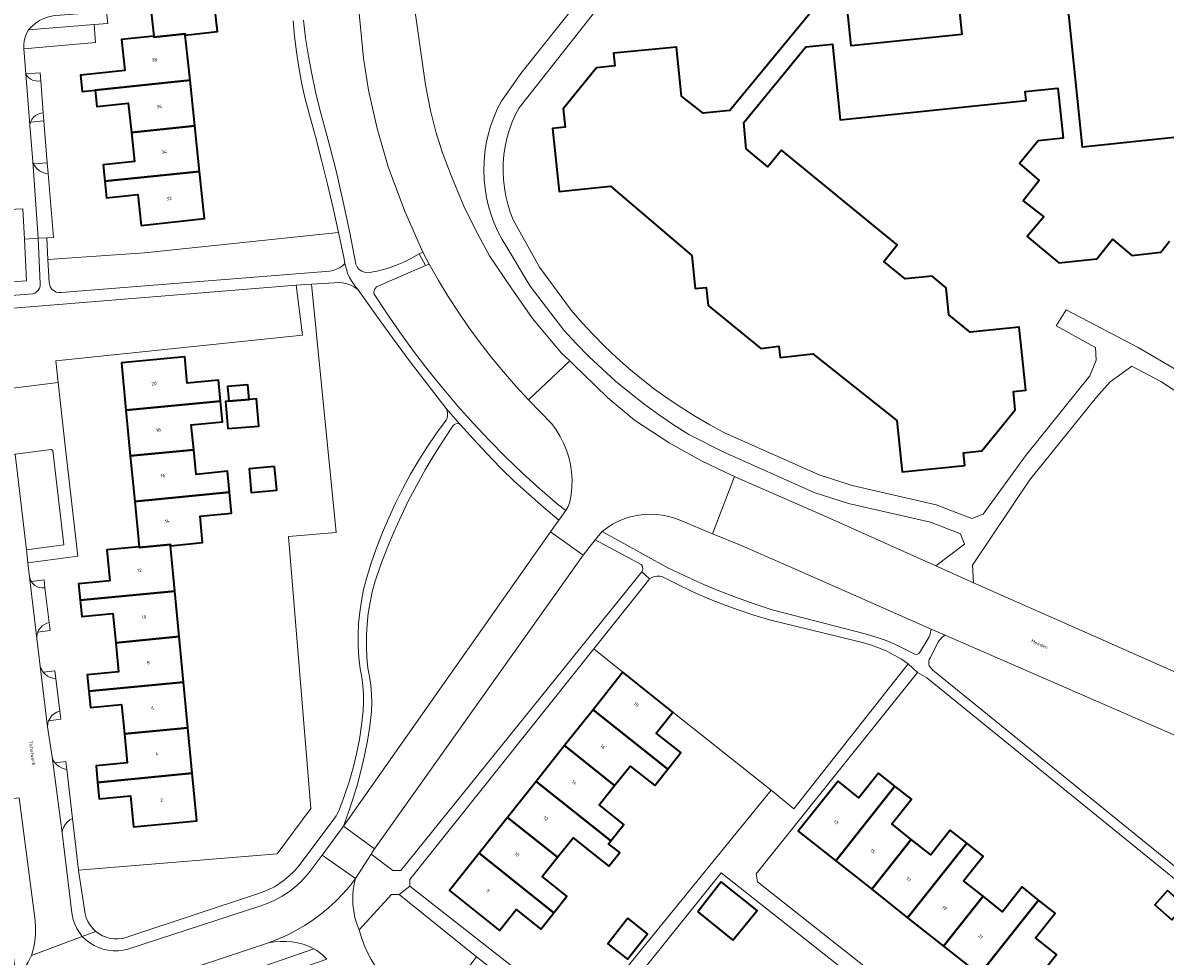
# Model space of a CAD drawing. Header units: metres. Extents: x 229229 to 231729, y 593167 to 595667.
# Tile 188 of 256: x 230809 to 230958, y 594216 to 594339. Entities that reach past the tile are written whole.
import ezdxf
from ezdxf.enums import TextEntityAlignment as Align

# ---------------------------------------------------------------- set-up
doc = ezdxf.new("R2010")
doc.units = ezdxf.units.M
for name, color, linetype, lineweight in [('B-WE-GR-GROENVOORZIENING-GV', 80, 'Continuous', 18), ('B-WE-OG-BEBOUWING-GV', 7, 'Continuous', 35), ('B-WE-OG-BEBOUWING-T18', 10, 'Continuous', 18), ('B-WE-OG-TERREIN_ERF-GV', 7, 'Continuous', 18), ('B-WE-OG-TOPOGRAFIE-T18', 10, 'Continuous', 18), ('B-WE-VH-VERHARDING_GESLOTEN-GV', 252, 'Continuous', 18), ('B-WE-VH-VERHARDING_OPEN-GV', 252, 'Continuous', 18)]:
    doc.layers.add(name, color=color, linetype=linetype, lineweight=lineweight)
doc.styles.add('NLCS-ISO-M250-T18', font='NLCS-ISO.ttf', dxfattribs={"height": 0.45})

msp = doc.modelspace()

# ---------------------------------------------------------------- linework, layer by layer
at = {"layer": 'B-WE-GR-GROENVOORZIENING-GV'}
for points in [[(230859.946, 594341.809), (230861.571, 594330.383), (230862.216, 594327.044), (230862.924, 594324.225), (230863.802, 594321.482), (230864.923, 594318.546), (230866.61, 594314.524), (230868.146, 594311.419), (230869.948, 594308.009), (230872.814, 594303.809), (230875.595, 594299.803), (230879.411, 594295.261), (230880.471, 594294.244), (230881.174, 594293.569), (230882.249, 594292.538), (230885.463, 594289.406), (230888.978, 594286.475), (230893.489, 594283.521), (230897.724, 594281.134), (230900.848, 594279.668), (230902.049, 594279.104), (230902.714, 594278.792), (230913.701, 594273.981), (230928.428, 594267.398), (230932.185, 594270.217), (230931.666, 594271.583), (230927.729, 594273.105), (230916.979, 594275.581), (230912.496, 594276.999), (230900.59, 594282.312), (230896.08, 594284.603), (230894.071, 594285.877), (230892.104, 594287.217), (230890.182, 594288.62), (230888.307, 594290.085), (230886.481, 594291.61), (230884.706, 594293.195), (230882.983, 594294.836), (230881.315, 594296.533), (230879.703, 594298.283), (230875.3, 594304.015), (230872.238, 594309.125), (230871.624, 594310.136), (230871.075, 594311.184), (230870.594, 594312.265), (230870.183, 594313.374), (230869.842, 594314.507), (230869.575, 594315.659), (230869.381, 594316.826), (230869.262, 594318.003), (230869.217, 594319.185), (230869.248, 594320.367), (230869.354, 594321.546), (230869.534, 594322.715), (230869.788, 594323.87), (230870.115, 594325.007), (230870.514, 594326.121), (230870.982, 594327.207), (230871.519, 594328.261), (230874.078, 594331.875), (230887.997, 594349.373)], [(230845.582, 594338.893), (230845.882, 594336.529), (230846.249, 594334.175), (230846.684, 594331.832), (230847.185, 594329.502), (230847.752, 594327.188), (230848.844, 594323.172), (230849.86, 594319.136), (230850.799, 594315.082), (230851.662, 594311.011), (230852.448, 594306.924), (230852.487, 594306.831), (230852.528, 594306.738), (230852.568, 594306.645), (230852.61, 594306.552), (230852.652, 594306.46), (230852.912, 594306.193), (230853.223, 594305.988), (230853.569, 594305.852), (230853.937, 594305.793), (230854.309, 594305.812), (230855.442, 594306.052), (230856.558, 594306.361), (230857.653, 594306.74), (230858.722, 594307.186), (230859.761, 594307.698), (230860.766, 594308.274), (230861.215, 594308.495), (230858.846, 594313.941), (230856.698, 594319.671), (230855.23, 594324.671), (230854.128, 594329.72), (230853.476, 594333.914), (230852.786, 594340.668)], [(230963.774, 594287.725), (230957.93, 594291.538), (230954.121, 594293.542), (230951.295, 594291.481), (230949.487, 594289.513), (230940.703, 594278.628), (230933.253, 594267.497), (230933.392, 594265.186), (230947.994, 594258.73), (230962.282, 594252.364)], [(230959.594, 594245.272), (230929.647, 594258.324), (230929.433, 594258.172), (230929.235, 594258.001), (230929.053, 594257.812), (230928.89, 594257.607), (230928.747, 594257.388), (230927.677, 594255.351), (230927.582, 594255.153), (230927.523, 594254.942), (230927.502, 594254.723), (230927.518, 594254.505), (230927.572, 594254.292), (230928.043, 594253.735), (230962.453, 594225.826)]]:
    msp.add_lwpolyline(points, dxfattribs=at)
for points in [[(230818.178, 594338.296), (230809.565, 594337.59), (230809.315, 594337.136), (230809.128, 594336.652), (230809.007, 594336.149), (230808.953, 594335.633), (230808.969, 594335.115), (230818.345, 594335.956)], [(230811.596, 594325.669), (230809.85, 594325.53), (230809.823, 594325.447), (230809.8, 594325.363), (230809.781, 594325.278), (230809.766, 594325.192), (230809.755, 594325.105), (230810.128, 594320.362), (230810.147, 594320.297), (230810.169, 594320.232), (230810.193, 594320.168), (230810.218, 594320.104), (230810.246, 594320.042), (230812.037, 594320.165)], [(230810.122, 594303.024), (230810.397, 594303.13), (230810.641, 594303.293), (230810.844, 594303.507), (230810.993, 594303.761), (230811.083, 594304.041), (230811.109, 594304.334), (230810.82, 594310.297), (230809.046, 594310.2), (230809.31, 594304.724), (230768.505, 594301.899), (230768.235, 594305.586), (230765.452, 594305.383), (230765.934, 594299.851), (230766.461, 594299.884), (230766.477, 594299.631)], [(230851.027, 594307.003), (230850.866, 594307.819), (230850.703, 594308.634), (230850.536, 594309.449), (230850.367, 594310.263), (230850.195, 594311.076), (230824.789, 594308.407), (230812.124, 594307.52), (230812.299, 594304.496), (230812.349, 594304.174), (230812.475, 594303.873), (230812.669, 594303.611), (230812.919, 594303.403), (230813.213, 594303.26), (230813.531, 594303.192), (230813.857, 594303.201), (230849.06, 594306.011), (230849.502, 594306.094), (230849.927, 594306.239), (230850.328, 594306.441), (230850.697, 594306.697)], [(230862.05, 594306.922), (230861.59, 594306.722), (230855.172, 594303.93), (230855.02, 594303.787), (230854.908, 594303.612), (230854.843, 594303.414), (230854.828, 594303.206), (230854.864, 594303.001), (230856.485, 594300.526), (230858.219, 594297.999), (230860.017, 594295.517), (230861.878, 594293.082), (230863.8, 594290.695), (230865.783, 594288.358), (230867.825, 594286.073), (230869.925, 594283.841), (230872.081, 594281.663), (230874.292, 594279.54), (230876.556, 594277.475), (230878.873, 594275.469), (230879.968, 594274.645), (230880.096, 594274.859), (230880.213, 594275.079), (230880.318, 594275.305), (230880.411, 594275.536), (230880.493, 594275.772), (230880.665, 594276.743), (230880.759, 594277.724), (230880.774, 594278.709), (230880.71, 594279.693), (230880.567, 594280.668), (230880.346, 594281.629), (230880.049, 594282.569), (230879.677, 594283.482), (230879.233, 594284.362), (230878.72, 594285.203), (230878.141, 594286.001), (230875.068, 594289.131), (230873.405, 594290.938), (230871.793, 594292.791), (230870.234, 594294.689), (230868.729, 594296.629), (230867.279, 594298.611), (230865.885, 594300.633), (230864.548, 594302.693), (230863.269, 594304.79)], [(230801.713, 594300.465), (230802.954, 594290.102), (230813.453, 594291.433), (230813.151, 594294.25), (230845.454, 594297.616), (230844.632, 594304.153), (230801.686, 594300.682)], [(230853.837, 594265.731), (230854.472, 594267.758), (230855.172, 594269.764), (230855.937, 594271.746), (230856.766, 594273.702), (230857.659, 594275.63), (230858.613, 594277.528), (230859.629, 594279.394), (230860.705, 594281.226), (230861.84, 594283.022), (230863.033, 594284.78), (230864.282, 594286.498), (230864.402, 594286.789), (230864.466, 594287.096), (230864.471, 594287.411), (230864.418, 594287.721), (230864.307, 594288.015), (230861.912, 594291.061), (230859.558, 594294.139), (230857.246, 594297.248), (230854.976, 594300.388), (230852.749, 594303.559), (230852.292, 594303.885), (230851.795, 594304.147), (230851.268, 594304.34), (230850.72, 594304.461), (230850.161, 594304.508), (230849.6, 594304.48), (230846.666, 594304.292), (230849.886, 594271.784), (230843.618, 594271.263), (230846.58, 594235.606), (230842.17, 594229.688), (230816.126, 594227.538), (230816.128, 594227.512), (230816.901, 594222.376), (230816.987, 594221.831), (230817.142, 594221.303), (230817.365, 594220.798), (230817.652, 594220.327), (230817.997, 594219.897), (230818.395, 594219.516), (230818.82, 594219.202), (230819.281, 594218.944), (230819.77, 594218.745), (230820.281, 594218.608), (230820.804, 594218.536), (230821.333, 594218.53), (230821.858, 594218.59), (230822.371, 594218.714), (230822.865, 594218.902), (230839.552, 594224.45), (230840.318, 594224.699), (230841.063, 594225.007), (230841.782, 594225.371), (230842.471, 594225.789), (230843.126, 594226.26), (230843.742, 594226.779), (230844.316, 594227.345), (230844.845, 594227.953), (230849.486, 594234.088), (230849.681, 594234.356), (230849.862, 594234.635), (230850.026, 594234.923), (230850.174, 594235.22), (230850.306, 594235.525), (230850.978, 594237.303), (230851.576, 594239.107), (230852.098, 594240.935), (230852.544, 594242.782), (230852.913, 594244.647), (230853.203, 594246.525), (230853.416, 594248.414), (230853.472, 594249.515), (230853.46, 594250.618), (230853.381, 594251.718), (230853.234, 594252.81), (230853.02, 594253.892), (230852.856, 594255.377), (230852.768, 594256.868), (230852.756, 594258.361), (230852.821, 594259.853), (230852.962, 594261.34), (230853.179, 594262.818), (230853.471, 594264.283)], [(230877.974, 594271.873), (230879.059, 594273.38), (230877.082, 594275.027), (230875.147, 594276.723), (230873.255, 594278.466), (230871.407, 594280.257), (230869.605, 594282.093), (230867.848, 594283.973), (230866.14, 594285.897), (230865.958, 594285.996), (230865.754, 594286.034), (230865.549, 594286.007), (230865.361, 594285.919), (230865.21, 594285.777), (230863.93, 594283.881), (230862.706, 594281.949), (230861.536, 594279.983), (230860.424, 594277.984), (230859.368, 594275.955), (230858.372, 594273.896), (230857.434, 594271.81), (230856.556, 594269.697), (230855.739, 594267.561), (230854.983, 594265.402), (230854.614, 594264.013), (230854.315, 594262.607), (230854.088, 594261.187), (230853.933, 594259.758), (230853.851, 594258.323), (230853.84, 594256.885), (230853.903, 594255.449), (230854.038, 594254.018), (230854.247, 594252.89), (230854.4, 594251.752), (230854.496, 594250.609), (230854.535, 594249.462), (230854.516, 594248.314), (230854.269, 594246.392), (230853.961, 594244.479), (230853.591, 594242.577), (230853.159, 594240.689), (230852.666, 594238.815), (230852.113, 594236.958), (230851.501, 594235.119), (230850.829, 594233.302)], [(230910.229, 594266.856), (230903.056, 594270.031), (230899.178, 594271.575), (230895.038, 594273.324), (230894.252, 594273.632), (230893.443, 594273.872), (230892.616, 594274.041), (230891.777, 594274.14), (230890.934, 594274.167), (230890.091, 594274.122), (230889.255, 594274.005), (230888.432, 594273.817), (230887.628, 594273.56), (230886.849, 594273.235), (230886.1, 594272.845), (230885.387, 594272.393), (230884.716, 594271.881), (230893.259, 594267.198), (230895.483, 594266.115), (230897.737, 594265.093), (230900.017, 594264.134), (230902.323, 594263.237), (230904.652, 594262.403), (230907.003, 594261.633), (230919.344, 594258.458), (230920.639, 594258.058), (230921.914, 594257.599), (230923.167, 594257.081), (230924.394, 594256.507), (230925.594, 594255.876), (230925.74, 594255.82), (230925.896, 594255.807), (230926.049, 594255.836), (230926.189, 594255.906), (230926.304, 594256.012), (230927.547, 594258.105), (230927.633, 594258.297), (230927.703, 594258.496), (230927.757, 594258.699), (230927.794, 594258.906), (230927.815, 594259.116), (230918.351, 594263.299)], [(230889.914, 594266.634), (230890.011, 594266.819), (230890.05, 594267.024), (230890.028, 594267.232), (230889.947, 594267.425), (230889.814, 594267.586), (230883.807, 594270.822), (230882.229, 594268.795), (230854.903, 594230.348), (230854.463, 594229.656), (230857.309, 594227.484), (230858.368, 594227.49)], [(230918.989, 594257.323), (230906.663, 594260.347), (230904.585, 594260.95), (230902.529, 594261.622), (230900.496, 594262.361), (230898.488, 594263.168), (230896.508, 594264.04), (230894.559, 594264.978), (230892.641, 594265.979), (230892.291, 594266.055), (230891.932, 594266.062), (230891.58, 594266), (230891.245, 594265.871), (230890.942, 594265.68), (230890.532, 594265.18), (230883.614, 594256.525), (230887.45, 594253.47), (230893.99, 594248.24), (230906.862, 594238.028), (230909.832, 594235.582), (230924.83, 594254.579), (230923.928, 594255.175), (230922.994, 594255.718), (230922.029, 594256.206), (230921.038, 594256.637), (230920.023, 594257.01)], [(230808.34, 594237.013), (230805.001, 594236.575), (230805.89, 594229.42), (230807.39, 594217.77), (230807.852, 594214.137), (230808.711, 594214.244), (230809.004, 594214.641), (230809.276, 594215.052), (230809.528, 594215.476), (230809.757, 594215.913), (230809.965, 594216.36), (230810.213, 594217.259), (230810.385, 594218.175), (230810.482, 594219.103), (230810.502, 594220.035), (230810.445, 594220.966)], [(230858.126, 594224.353), (230857.117, 594224.365), (230852.881, 594219.713), (230853.181, 594218.703), (230853.547, 594217.715), (230853.978, 594216.753), (230854.471, 594215.822), (230855.025, 594214.926), (230855.636, 594214.068), (230856.303, 594213.252), (230857.023, 594212.482), (230857.792, 594211.762), (230862.144, 594208.286), (230868.251, 594216.194)], [(230846.963, 594217.255), (230846.27, 594217.571), (230845.552, 594217.826), (230844.815, 594218.02), (230844.065, 594218.15), (230843.306, 594218.216), (230842.544, 594218.217), (230841.785, 594218.154), (230841.034, 594218.026), (230824.523, 594212.512), (230824.953, 594211.394), (230827.972, 594210.634)]]:
    msp.add_lwpolyline(points, close=True, dxfattribs=at)
at = {"layer": 'B-WE-OG-BEBOUWING-GV'}
for points in [[(230929.611, 594358.619), (230931.84, 594337.01), (230917.33, 594335.51), (230915.1, 594357.08), (230922.06, 594357.8)], [(230952.36, 594344.64), (230952.506, 594342.603), (230953.718, 594341.922), (230960.205, 594342.643), (230962.16, 594323.75), (230947.64, 594322.25), (230945.41, 594343.92)], [(230830.11, 594336.92), (230834.32, 594337.37), (230833.95, 594340.84), (230838.05, 594341.27), (230837.765, 594344.01), (230825.357, 594342.703), (230825.98, 594336.79), (230825.973, 594336.645), (230830.093, 594337.079)], [(230818.315, 594329.71), (230830.732, 594331.01), (230830.11, 594336.92), (230830.093, 594337.079), (230825.973, 594336.645), (230825.98, 594336.79), (230821.76, 594336.34), (230822.19, 594332.29), (230818.09, 594331.86), (230816.385, 594331.682), (230816.61, 594329.532)], [(230830.732, 594331.01), (230818.315, 594329.71), (230818.54, 594327.56), (230822.64, 594327.99), (230823.045, 594324.17), (230831.36, 594325.045)], [(230831.36, 594325.045), (230823.045, 594324.17), (230823.45, 594320.35), (230819.35, 594319.92), (230819.575, 594317.765), (230831.988, 594319.071)], [(230819.575, 594317.765), (230819.8, 594315.61), (230823.9, 594316.04), (230824.33, 594311.98), (230832.64, 594312.88), (230831.988, 594319.071)], [(230834.735, 594288.975), (230834.47, 594291.71), (230830.37, 594291.32), (230830.04, 594294.79), (230821.74, 594293.98), (230822.335, 594287.785)], [(230835.81, 594288.959), (230838.47, 594289.179), (230838.31, 594291.108), (230835.65, 594290.888)], [(230822.335, 594287.785), (230822.907, 594281.818), (230831.21, 594282.615), (230830.9, 594285.85), (230835, 594286.24), (230834.735, 594288.975)], [(230835.81, 594288.959), (230835.39, 594288.924), (230835.685, 594285.37), (230839.732, 594285.705), (230839.438, 594289.259), (230838.47, 594289.179)], [(230831.21, 594282.615), (230822.907, 594281.818), (230823.481, 594275.844), (230835.895, 594277.035), (230835.63, 594279.78), (230831.52, 594279.38)], [(230841.793, 594280.433), (230838.467, 594280.119), (230838.761, 594277.012), (230842.087, 594277.327)], [(230828.17, 594270.03), (230832.38, 594270.44), (230832.05, 594273.89), (230836.16, 594274.29), (230835.895, 594277.035), (230823.481, 594275.844), (230824.05, 594269.91), (230824.06, 594269.796), (230828.154, 594270.189)], [(230816.335, 594262.9), (230828.74, 594264.091), (230828.17, 594270.03), (230828.154, 594270.189), (230824.06, 594269.796), (230824.05, 594269.91), (230819.83, 594269.51), (230820.23, 594265.44), (230816.13, 594265.05)], [(230816.335, 594262.9), (230816.54, 594260.75), (230820.64, 594261.15), (230821.005, 594257.335), (230829.313, 594258.133), (230828.74, 594264.091)], [(230821.005, 594257.335), (230821.37, 594253.52), (230817.27, 594253.12), (230817.48, 594250.975), (230829.886, 594252.167), (230829.313, 594258.133)], [(230883.543, 594248.555), (230893.335, 594240.77), (230895.05, 594242.93), (230891.81, 594245.5), (230893.99, 594248.24), (230887.45, 594253.47)], [(230817.48, 594250.975), (230817.69, 594248.83), (230821.77, 594249.22), (230822.14, 594245.4), (230830.459, 594246.199), (230829.886, 594252.167)], [(230886.36, 594238.635), (230888.38, 594241.18), (230891.62, 594238.61), (230893.335, 594240.77), (230883.543, 594248.555), (230879.801, 594243.849)], [(230822.14, 594245.4), (230822.51, 594241.58), (230818.42, 594241.19), (230818.625, 594239.04), (230831.032, 594240.232), (230830.459, 594246.199)], [(230886.36, 594238.635), (230879.801, 594243.849), (230876.064, 594239.149), (230885.855, 594231.365), (230887.57, 594233.52), (230884.34, 594236.09)], [(230818.625, 594239.04), (230818.83, 594236.89), (230822.92, 594237.29), (230823.31, 594233.23), (230831.63, 594234.01), (230831.032, 594240.232)], [(230915.333, 594228.76), (230923.08, 594238.545), (230920.92, 594240.26), (230918.35, 594237.02), (230915.62, 594239.19), (230910.42, 594232.65)], [(230876.064, 594239.149), (230872.327, 594234.449), (230878.885, 594229.235), (230880.91, 594231.78), (230884.14, 594229.21), (230885.594, 594228.053), (230887.026, 594229.852), (230885.572, 594231.009), (230885.855, 594231.365)], [(230925.22, 594231.575), (230922.68, 594233.59), (230925.24, 594236.83), (230923.08, 594238.545), (230915.333, 594228.76), (230920.041, 594225.033)], [(230878.385, 594221.96), (230880.1, 594224.12), (230876.86, 594226.69), (230878.885, 594229.235), (230872.327, 594234.449), (230868.59, 594229.747)], [(230920.041, 594225.033), (230924.742, 594221.31), (230932.485, 594231.09), (230930.33, 594232.8), (230927.76, 594229.56), (230925.22, 594231.575)], [(230932.485, 594231.09), (230924.742, 594221.31), (230929.447, 594217.586), (230934.62, 594224.12), (230932.07, 594226.14), (230934.64, 594229.38)], [(230868.59, 594229.747), (230864.72, 594224.88), (230871.27, 594219.65), (230873.44, 594222.37), (230876.67, 594219.8), (230878.385, 594221.96)], [(230897.247, 594222.087), (230901.835, 594218.391), (230905.044, 594222.248), (230900.33, 594226.003)], [(230941.895, 594223.625), (230939.73, 594225.34), (230937.17, 594222.1), (230934.62, 594224.12), (230929.447, 594217.586), (230934.159, 594213.854)], [(230958.789, 594224.879), (230957.138, 594223.002), (230959.366, 594221.042), (230961.017, 594222.919)], [(230938.8, 594210.18), (230938.921, 594210.064), (230941.475, 594213.289), (230941.6, 594213.19), (230944.23, 594216.5), (230941.49, 594218.67), (230944.06, 594221.91), (230941.895, 594223.625), (230934.159, 594213.854)], [(230888.103, 594221.242), (230885.474, 594217.904), (230888.047, 594215.877), (230890.676, 594219.215)]]:
    msp.add_lwpolyline(points, close=True, dxfattribs=at)
msp.add_lwpolyline([(230914.192, 594342.537), (230901.457, 594327.053), (230897.977, 594326.688), (230895.116, 594328.908), (230894.473, 594335.356), (230886.231, 594334.534), (230886.393, 594332.888), (230884, 594332.646), (230879.637, 594327.245), (230879.866, 594324.857), (230878.225, 594324.681), (230879.103, 594316.422), (230885.825, 594317.129), (230896.474, 594308.034), (230896.899, 594303.727), (230898.358, 594303.871), (230898.623, 594301.487), (230905.504, 594295.877), (230907.871, 594296.153), (230908.033, 594294.704), (230912.322, 594295.149), (230923.312, 594286.436), (230924.012, 594279.708), (230932.228, 594280.534), (230932.048, 594282.188), (230934.464, 594282.452), (230938.849, 594287.847), (230938.604, 594290.235), (230940.245, 594290.424), (230939.371, 594298.651), (230932.946, 594298), (230930.151, 594300.298), (230929.777, 594303.83), (230927.951, 594305.339), (230924.418, 594305), (230921.62, 594307.262), (230923.379, 594309.438), (230908.209, 594321.847), (230906.437, 594319.681), (230903.604, 594322.004), (230903.29, 594325.454), (230911.417, 594335.37), (230914.896, 594335.729), (230915.92, 594325.82), (230940.27, 594328.33), (230940.15, 594329.52), (230944.44, 594329.97), (230945.117, 594323.417), (230941.827, 594323.061), (230939.389, 594320.08), (230941.976, 594317.88), (230939.897, 594315.194), (230942.587, 594313.12), (230940.381, 594310.537), (230944.535, 594307.073), (230949.509, 594307.591), (230951.558, 594310.18), (230954.096, 594308.069), (230957.906, 594308.466), (230959.047, 594309.93)], dxfattribs=at)
at = {"layer": 'B-WE-OG-TERREIN_ERF-GV'}
for points in [[(230929.611, 594358.619), (230922.06, 594357.8), (230915.1, 594357.08), (230917.33, 594335.51), (230931.84, 594337.01)], [(230952.36, 594344.64), (230945.41, 594343.92), (230947.64, 594322.25), (230962.16, 594323.75), (230960.205, 594342.643), (230953.718, 594341.922), (230952.506, 594342.603)], [(230773.906, 594316.272), (230769.721, 594315.875), (230770.485, 594307.831), (230768.088, 594307.603), (230768.119, 594307.182), (230768.235, 594305.586), (230768.505, 594301.899), (230809.31, 594304.724), (230809.046, 594310.2), (230808.809, 594314.144), (230807.009, 594314.067), (230804.416, 594313.955), (230803.99, 594319.13), (230797.77, 594318.539), (230791.805, 594317.973), (230785.841, 594317.406), (230779.871, 594316.839)], [(230843.618, 594271.263), (230849.886, 594271.784), (230846.666, 594304.292), (230844.632, 594304.153), (230845.454, 594297.616), (230813.151, 594294.25), (230813.453, 594291.433), (230814.421, 594282.721), (230816.034, 594268.666), (230809.495, 594267.81), (230809.711, 594265.953), (230809.737, 594265.831), (230809.771, 594265.711), (230809.813, 594265.593), (230809.864, 594265.479), (230809.923, 594265.369), (230811.606, 594265.565), (230811.731, 594264.523), (230812.278, 594259.96), (230812.403, 594258.918), (230810.792, 594258.731), (230810.737, 594258.571), (230810.695, 594258.407), (230810.667, 594258.24), (230810.653, 594258.071), (230810.653, 594257.902), (230811.109, 594254.244), (230811.161, 594254.08), (230811.226, 594253.92), (230811.303, 594253.766), (230811.393, 594253.619), (230811.493, 594253.479), (230813.031, 594253.669), (230813.156, 594252.627), (230813.669, 594248.348), (230813.794, 594247.305), (230812.212, 594247.11), (230812.158, 594246.952), (230812.117, 594246.791), (230812.09, 594246.627), (230812.077, 594246.461), (230812.077, 594246.294), (230812.659, 594242.362), (230812.714, 594242.196), (230812.782, 594242.035), (230812.862, 594241.879), (230812.953, 594241.73), (230813.056, 594241.589), (230814.456, 594241.772), (230814.581, 594240.73), (230815.35, 594234.314), (230816.126, 594227.538), (230842.17, 594229.688), (230846.58, 594235.606)], [(230824.05, 594269.91), (230823.481, 594275.844), (230822.907, 594281.818), (230822.335, 594287.785), (230821.74, 594293.98), (230830.04, 594294.79), (230830.37, 594291.32), (230834.47, 594291.71), (230834.735, 594288.975), (230835, 594286.24), (230830.9, 594285.85), (230831.21, 594282.615), (230831.52, 594279.38), (230835.63, 594279.78), (230835.895, 594277.035), (230836.16, 594274.29), (230832.05, 594273.89), (230832.38, 594270.44), (230828.17, 594270.03), (230828.74, 594264.091), (230829.313, 594258.133), (230829.886, 594252.167), (230830.459, 594246.199), (230831.032, 594240.232), (230831.63, 594234.01), (230823.31, 594233.23), (230822.92, 594237.29), (230818.83, 594236.89), (230818.625, 594239.04), (230818.42, 594241.19), (230822.51, 594241.58), (230822.14, 594245.4), (230821.77, 594249.22), (230817.69, 594248.83), (230817.48, 594250.975), (230817.27, 594253.12), (230821.37, 594253.52), (230821.005, 594257.335), (230820.64, 594261.15), (230816.54, 594260.75), (230816.335, 594262.9), (230816.13, 594265.05), (230820.23, 594265.44), (230819.83, 594269.51)], [(230835.39, 594288.924), (230835.81, 594288.959), (230835.65, 594290.888), (230838.31, 594291.108), (230838.47, 594289.179), (230839.438, 594289.259), (230839.732, 594285.705), (230835.685, 594285.37)], [(230838.467, 594280.119), (230841.793, 594280.433), (230842.087, 594277.327), (230838.761, 594277.012)], [(230961.757, 594224.736), (230927.251, 594252.718), (230926.055, 594253.41), (230904.893, 594227.053), (230905.077, 594226.028), (230952.919, 594188.194), (230971.725, 594211.395), (230972.425, 594210.827), (230974.958, 594213.948)], [(230907.482, 594175.117), (230930.007, 594203.733), (230900.296, 594227.207), (230883.604, 594206.348), (230876.714, 594197.737)], [(230897.247, 594222.087), (230900.33, 594226.003), (230905.044, 594222.248), (230901.835, 594218.391)], [(230958.789, 594224.879), (230961.017, 594222.919), (230959.366, 594221.042), (230957.138, 594223.002)], [(230888.103, 594221.242), (230890.676, 594219.215), (230888.047, 594215.877), (230885.474, 594217.904)]]:
    msp.add_lwpolyline(points, close=True, dxfattribs=at)
for points in [[(230818.396, 594352.258), (230819.953, 594338.441), (230818.178, 594338.296), (230818.345, 594335.956), (230808.969, 594335.115), (230809.228, 594331.825), (230811.093, 594331.966), (230811.176, 594330.92), (230811.513, 594326.716), (230811.596, 594325.669), (230812.037, 594320.165), (230812.146, 594318.796), (230812.862, 594310.395), (230811.985, 594310.353), (230812.124, 594307.52), (230824.789, 594308.407), (230850.195, 594311.076), (230849.499, 594314.235), (230848.759, 594317.384), (230847.977, 594320.523), (230847.152, 594323.651), (230846.285, 594326.768), (230845.787, 594328.74), (230845.353, 594330.727), (230844.984, 594332.728), (230844.679, 594334.739), (230844.439, 594336.758), (230844.264, 594338.785)], [(230890.517, 594348.617), (230873.83, 594327.408), (230873.339, 594326.439), (230872.91, 594325.441), (230872.547, 594324.417), (230872.251, 594323.372), (230872.023, 594322.31), (230871.863, 594321.236), (230871.773, 594320.154), (230871.753, 594319.068), (230871.803, 594317.983), (230871.922, 594316.903), (230872.111, 594315.833), (230872.368, 594314.778), (230872.692, 594313.742), (230873.083, 594312.728), (230876.502, 594306.508), (230880.652, 594300.908), (230882.065, 594299.278), (230883.531, 594297.695), (230885.048, 594296.162), (230886.616, 594294.68), (230888.232, 594293.25), (230889.894, 594291.875), (230891.6, 594290.555), (230893.349, 594289.292), (230895.14, 594288.089), (230896.969, 594286.945), (230898.834, 594285.862), (230900.735, 594284.841), (230913.143, 594279.301), (230917.495, 594277.921), (230928.477, 594275.407), (230933.138, 594273.581), (230934.302, 594274.038), (230934.652, 594274.153), (230940.163, 594281.808), (230948.613, 594292.277), (230949.42, 594294.35), (230949.346, 594296.012), (230944.181, 594298.85), (230945.506, 594300.953), (230954.952, 594296.007), (230962.101, 594291.786)], [(230833.95, 594340.84), (230834.32, 594337.37), (230830.11, 594336.92), (230830.732, 594331.01), (230831.36, 594325.045), (230831.988, 594319.071), (230832.64, 594312.88), (230824.33, 594311.98), (230823.9, 594316.04), (230819.8, 594315.61), (230819.575, 594317.765), (230819.35, 594319.92), (230823.45, 594320.35), (230823.045, 594324.17), (230822.64, 594327.99), (230818.54, 594327.56), (230818.315, 594329.71), (230816.61, 594329.532), (230816.385, 594331.682), (230818.09, 594331.86), (230822.19, 594332.29), (230821.76, 594336.34), (230825.98, 594336.79), (230825.357, 594342.703)], [(230959.047, 594309.93), (230957.906, 594308.466), (230954.096, 594308.069), (230951.558, 594310.18), (230949.509, 594307.591), (230944.535, 594307.073), (230940.381, 594310.537), (230942.587, 594313.12), (230939.897, 594315.194), (230941.976, 594317.88), (230939.389, 594320.08), (230941.827, 594323.061), (230945.117, 594323.417), (230944.44, 594329.97), (230940.15, 594329.52), (230940.27, 594328.33), (230915.92, 594325.82), (230914.896, 594335.729), (230911.417, 594335.37), (230903.29, 594325.454), (230903.604, 594322.004), (230906.437, 594319.681), (230908.209, 594321.847), (230923.379, 594309.438), (230921.62, 594307.262), (230924.418, 594305), (230927.951, 594305.339), (230929.777, 594303.83), (230930.151, 594300.298), (230932.946, 594298), (230939.371, 594298.651), (230940.245, 594290.424), (230938.604, 594290.235), (230938.849, 594287.847), (230934.464, 594282.452), (230932.048, 594282.188), (230932.228, 594280.534), (230924.012, 594279.708), (230923.312, 594286.436), (230912.322, 594295.149), (230908.033, 594294.704), (230907.871, 594296.153), (230905.504, 594295.877), (230898.623, 594301.487), (230898.358, 594303.871), (230896.899, 594303.727), (230896.474, 594308.034), (230885.825, 594317.129), (230879.103, 594316.422), (230878.225, 594324.681), (230879.866, 594324.857), (230879.637, 594327.245), (230884, 594332.646), (230886.393, 594332.888), (230886.231, 594334.534), (230894.473, 594335.356), (230895.116, 594328.908), (230897.977, 594326.688), (230901.457, 594327.053), (230914.192, 594342.537)], [(230882.58, 594208.195), (230906.862, 594238.028), (230893.99, 594248.24), (230891.81, 594245.5), (230895.05, 594242.93), (230893.335, 594240.77), (230891.62, 594238.61), (230888.38, 594241.18), (230886.36, 594238.635), (230884.34, 594236.09), (230887.57, 594233.52), (230885.855, 594231.365), (230885.572, 594231.009), (230887.026, 594229.852), (230885.594, 594228.053), (230884.14, 594229.21), (230880.91, 594231.78), (230878.885, 594229.235), (230876.86, 594226.69), (230880.1, 594224.12), (230878.385, 594221.96), (230876.67, 594219.8), (230873.44, 594222.37), (230871.27, 594219.65), (230864.72, 594224.88), (230868.59, 594229.747), (230872.327, 594234.449), (230876.064, 594239.149), (230879.801, 594243.849), (230883.543, 594248.555), (230887.45, 594253.47), (230883.614, 594256.525), (230859.517, 594226.334), (230859.512, 594225.457), (230874.263, 594213.923)], [(230934.159, 594213.854), (230929.447, 594217.586), (230924.742, 594221.31), (230920.041, 594225.033), (230915.333, 594228.76), (230910.42, 594232.65), (230915.62, 594239.19), (230918.35, 594237.02), (230920.92, 594240.26), (230923.08, 594238.545), (230925.24, 594236.83), (230922.68, 594233.59), (230925.22, 594231.575), (230927.76, 594229.56), (230930.33, 594232.8), (230932.485, 594231.09), (230934.64, 594229.38), (230932.07, 594226.14), (230934.62, 594224.12), (230937.17, 594222.1), (230939.73, 594225.34), (230941.895, 594223.625), (230944.06, 594221.91), (230941.49, 594218.67), (230944.23, 594216.5), (230941.6, 594213.19)]]:
    msp.add_lwpolyline(points, dxfattribs=at)
at = {"layer": 'B-WE-VH-VERHARDING_GESLOTEN-GV'}
for points in [[(230852.786, 594340.668), (230853.476, 594333.914), (230854.128, 594329.72), (230855.23, 594324.671), (230856.698, 594319.671), (230858.846, 594313.941), (230861.215, 594308.495), (230862.05, 594306.922), (230863.269, 594304.79), (230864.548, 594302.693), (230865.885, 594300.633), (230867.279, 594298.611), (230868.729, 594296.629), (230870.234, 594294.689), (230871.793, 594292.791), (230873.405, 594290.938), (230875.068, 594289.131), (230880.471, 594294.244), (230879.411, 594295.261), (230875.595, 594299.803), (230872.814, 594303.809), (230869.948, 594308.009), (230868.146, 594311.419), (230866.61, 594314.524), (230864.923, 594318.546), (230863.802, 594321.482), (230862.924, 594324.225), (230862.216, 594327.044), (230861.571, 594330.383), (230859.946, 594341.809)], [(230844.264, 594338.785), (230844.439, 594336.758), (230844.679, 594334.739), (230844.984, 594332.728), (230845.353, 594330.727), (230845.787, 594328.74), (230846.285, 594326.768), (230847.152, 594323.651), (230847.977, 594320.523), (230848.759, 594317.384), (230849.499, 594314.235), (230850.195, 594311.076), (230850.367, 594310.263), (230850.536, 594309.449), (230850.703, 594308.634), (230850.866, 594307.819), (230851.027, 594307.003), (230851.174, 594306.37), (230851.38, 594305.753), (230851.643, 594305.158), (230851.961, 594304.591), (230852.33, 594304.057), (230852.749, 594303.559), (230854.976, 594300.388), (230857.246, 594297.248), (230859.558, 594294.139), (230861.912, 594291.061), (230864.307, 594288.015), (230866.14, 594285.897), (230867.848, 594283.973), (230869.605, 594282.093), (230871.407, 594280.257), (230873.255, 594278.466), (230875.147, 594276.723), (230877.082, 594275.027), (230879.059, 594273.38), (230879.968, 594274.645), (230878.873, 594275.469), (230876.556, 594277.475), (230874.292, 594279.54), (230872.081, 594281.663), (230869.925, 594283.841), (230867.825, 594286.073), (230865.783, 594288.358), (230863.8, 594290.695), (230861.878, 594293.082), (230860.017, 594295.517), (230858.219, 594297.999), (230856.485, 594300.526), (230854.864, 594303.001), (230854.828, 594303.206), (230854.843, 594303.414), (230854.908, 594303.612), (230855.02, 594303.787), (230855.172, 594303.93), (230861.59, 594306.722), (230860.766, 594308.274), (230859.761, 594307.698), (230858.722, 594307.186), (230857.653, 594306.74), (230856.558, 594306.361), (230855.442, 594306.052), (230854.309, 594305.812), (230853.937, 594305.793), (230853.569, 594305.852), (230853.223, 594305.988), (230852.912, 594306.193), (230852.652, 594306.46), (230852.61, 594306.552), (230852.568, 594306.645), (230852.528, 594306.738), (230852.487, 594306.831), (230852.448, 594306.924), (230851.662, 594311.011), (230850.799, 594315.082), (230849.86, 594319.136), (230848.844, 594323.172), (230847.752, 594327.188), (230847.185, 594329.502), (230846.684, 594331.832), (230846.249, 594334.175), (230845.882, 594336.529), (230845.582, 594338.893)], [(230801.686, 594300.682), (230844.632, 594304.153), (230846.666, 594304.292), (230849.6, 594304.48), (230850.161, 594304.508), (230850.72, 594304.461), (230851.268, 594304.34), (230851.795, 594304.147), (230852.292, 594303.885), (230852.749, 594303.559), (230852.33, 594304.057), (230851.961, 594304.591), (230851.643, 594305.158), (230851.38, 594305.753), (230851.174, 594306.37), (230851.027, 594307.003), (230850.697, 594306.697), (230850.328, 594306.441), (230849.927, 594306.239), (230849.502, 594306.094), (230849.06, 594306.011), (230813.857, 594303.201), (230813.531, 594303.192), (230813.213, 594303.26), (230812.919, 594303.403), (230812.669, 594303.611), (230812.475, 594303.873), (230812.349, 594304.174), (230812.299, 594304.496), (230812.124, 594307.52), (230811.985, 594310.353), (230810.82, 594310.297), (230811.109, 594304.334), (230811.083, 594304.041), (230810.993, 594303.761), (230810.844, 594303.507), (230810.641, 594303.293), (230810.397, 594303.13), (230810.122, 594303.024), (230766.477, 594299.631)], [(230808.34, 594237.013), (230810.445, 594220.966), (230810.502, 594220.035), (230810.482, 594219.103), (230810.385, 594218.175), (230810.213, 594217.259), (230809.965, 594216.36), (230816.608, 594218.847), (230816.232, 594219.357), (230815.908, 594219.902), (230815.64, 594220.477), (230815.43, 594221.075), (230815.28, 594221.69), (230815.191, 594222.318), (230813.964, 594232.408), (230812.659, 594242.362), (230812.077, 594246.294), (230811.109, 594254.244), (230810.653, 594257.902), (230809.711, 594265.953), (230809.495, 594267.81), (230809.301, 594269.481), (230807.846, 594282.011)], [(230962.282, 594252.364), (230947.994, 594258.73), (230933.392, 594265.186), (230928.428, 594267.398), (230913.701, 594273.981), (230902.714, 594278.792), (230902.049, 594279.104), (230899.178, 594271.575), (230903.056, 594270.031), (230910.229, 594266.856), (230918.351, 594263.299), (230927.815, 594259.116), (230929.647, 594258.324), (230959.594, 594245.272)], [(230962.453, 594225.826), (230928.043, 594253.735), (230927.572, 594254.292), (230927.518, 594254.505), (230927.502, 594254.723), (230927.523, 594254.942), (230927.582, 594255.153), (230927.677, 594255.351), (230928.747, 594257.388), (230928.89, 594257.607), (230929.053, 594257.812), (230929.235, 594258.001), (230929.433, 594258.172), (230929.647, 594258.324), (230927.815, 594259.116), (230927.794, 594258.906), (230927.757, 594258.699), (230927.703, 594258.496), (230927.633, 594258.297), (230927.547, 594258.105), (230926.304, 594256.012), (230926.189, 594255.906), (230926.049, 594255.836), (230925.896, 594255.807), (230925.74, 594255.82), (230925.594, 594255.876), (230924.394, 594256.507), (230923.167, 594257.081), (230921.914, 594257.599), (230920.639, 594258.058), (230919.344, 594258.458), (230907.003, 594261.633), (230904.652, 594262.403), (230902.323, 594263.237), (230900.017, 594264.134), (230897.737, 594265.093), (230895.483, 594266.115), (230893.259, 594267.198), (230884.716, 594271.881), (230883.807, 594270.822), (230889.814, 594267.586), (230889.947, 594267.425), (230890.028, 594267.232), (230890.05, 594267.024), (230890.011, 594266.819), (230889.914, 594266.634), (230890.942, 594265.68), (230891.245, 594265.871), (230891.58, 594266), (230891.932, 594266.062), (230892.291, 594266.055), (230892.641, 594265.979), (230894.559, 594264.978), (230896.508, 594264.04), (230898.488, 594263.168), (230900.496, 594262.361), (230902.529, 594261.622), (230904.585, 594260.95), (230906.663, 594260.347), (230918.989, 594257.323), (230920.023, 594257.01), (230921.038, 594256.637), (230922.029, 594256.206), (230922.994, 594255.718), (230923.928, 594255.175), (230924.83, 594254.579), (230926.055, 594253.41), (230927.251, 594252.718), (230961.757, 594224.736)], [(230824.523, 594212.512), (230841.034, 594218.026), (230842.256, 594218.49), (230843.451, 594219.021), (230844.614, 594219.615), (230845.744, 594220.273), (230846.836, 594220.992), (230847.887, 594221.769), (230848.894, 594222.602), (230849.853, 594223.489), (230850.763, 594224.428), (230851.62, 594225.415), (230852.422, 594226.447), (230848.033, 594229.498), (230846.461, 594227.398), (230845.836, 594226.635), (230845.154, 594225.922), (230844.42, 594225.264), (230843.638, 594224.664), (230842.812, 594224.125), (230841.947, 594223.651), (230841.048, 594223.245), (230840.121, 594222.909), (230822.59, 594217.205), (230821.954, 594217.058), (230821.306, 594216.982), (230820.654, 594216.977), (230820.005, 594217.044), (230819.367, 594217.182), (230818.749, 594217.389), (230818.156, 594217.662), (230817.598, 594218), (230817.08, 594218.396), (230816.608, 594218.847), (230809.965, 594216.36), (230809.757, 594215.913)], [(230854.471, 594215.822), (230853.978, 594216.753), (230853.547, 594217.715), (230853.181, 594218.703), (230852.881, 594219.713), (230852.58, 594220.517), (230852.345, 594221.343), (230852.177, 594222.186), (230852.078, 594223.039), (230852.048, 594223.897), (230852.06, 594224.414), (230852.103, 594224.93), (230852.179, 594225.442), (230852.285, 594225.948), (230852.422, 594226.447), (230851.62, 594225.415), (230850.763, 594224.428), (230849.853, 594223.489), (230848.894, 594222.602), (230847.887, 594221.769), (230846.836, 594220.992), (230845.744, 594220.273), (230844.614, 594219.615), (230843.451, 594219.021), (230842.256, 594218.49), (230841.034, 594218.026), (230841.785, 594218.154), (230842.544, 594218.217), (230843.306, 594218.216), (230844.065, 594218.15), (230844.815, 594218.02), (230845.552, 594217.826), (230846.27, 594217.571), (230846.963, 594217.255), (230847.329, 594217.014), (230847.683, 594216.757), (230848.025, 594216.484), (230848.354, 594216.195)]]:
    msp.add_lwpolyline(points, dxfattribs=at)
for points in [[(230840.121, 594222.909), (230841.048, 594223.245), (230841.947, 594223.651), (230842.812, 594224.125), (230843.638, 594224.664), (230844.42, 594225.264), (230845.154, 594225.922), (230845.836, 594226.635), (230846.461, 594227.398), (230848.033, 594229.498), (230850.829, 594233.302), (230851.501, 594235.119), (230852.113, 594236.958), (230852.666, 594238.815), (230853.159, 594240.689), (230853.591, 594242.577), (230853.961, 594244.479), (230854.269, 594246.392), (230854.516, 594248.314), (230854.535, 594249.462), (230854.496, 594250.609), (230854.4, 594251.752), (230854.247, 594252.89), (230854.038, 594254.018), (230853.903, 594255.449), (230853.84, 594256.885), (230853.851, 594258.323), (230853.933, 594259.758), (230854.088, 594261.187), (230854.315, 594262.607), (230854.614, 594264.013), (230854.983, 594265.402), (230855.739, 594267.561), (230856.556, 594269.697), (230857.434, 594271.81), (230858.372, 594273.896), (230859.368, 594275.955), (230860.424, 594277.984), (230861.536, 594279.983), (230862.706, 594281.949), (230863.93, 594283.881), (230865.21, 594285.777), (230865.361, 594285.919), (230865.549, 594286.007), (230865.754, 594286.034), (230865.958, 594285.996), (230866.14, 594285.897), (230864.307, 594288.015), (230864.418, 594287.721), (230864.471, 594287.411), (230864.466, 594287.096), (230864.402, 594286.789), (230864.282, 594286.498), (230863.033, 594284.78), (230861.84, 594283.022), (230860.705, 594281.226), (230859.629, 594279.394), (230858.613, 594277.528), (230857.659, 594275.63), (230856.766, 594273.702), (230855.937, 594271.746), (230855.172, 594269.764), (230854.472, 594267.758), (230853.837, 594265.731), (230853.471, 594264.283), (230853.179, 594262.818), (230852.962, 594261.34), (230852.821, 594259.853), (230852.756, 594258.361), (230852.768, 594256.868), (230852.856, 594255.377), (230853.02, 594253.892), (230853.234, 594252.81), (230853.381, 594251.718), (230853.46, 594250.618), (230853.472, 594249.515), (230853.416, 594248.414), (230853.203, 594246.525), (230852.913, 594244.647), (230852.544, 594242.782), (230852.098, 594240.935), (230851.576, 594239.107), (230850.978, 594237.303), (230850.306, 594235.525), (230850.174, 594235.22), (230850.026, 594234.923), (230849.862, 594234.635), (230849.681, 594234.356), (230849.486, 594234.088), (230844.845, 594227.953), (230844.316, 594227.345), (230843.742, 594226.779), (230843.126, 594226.26), (230842.471, 594225.789), (230841.782, 594225.371), (230841.063, 594225.007), (230840.318, 594224.699), (230839.552, 594224.45), (230822.865, 594218.902), (230822.371, 594218.714), (230821.858, 594218.59), (230821.333, 594218.53), (230820.804, 594218.536), (230820.281, 594218.608), (230819.77, 594218.745), (230819.281, 594218.944), (230818.82, 594219.202), (230818.395, 594219.516), (230816.608, 594218.847), (230817.08, 594218.396), (230817.598, 594218), (230818.156, 594217.662), (230818.749, 594217.389), (230819.367, 594217.182), (230820.005, 594217.044), (230820.654, 594216.977), (230821.306, 594216.982), (230821.954, 594217.058), (230822.59, 594217.205)], [(230850.829, 594233.302), (230854.903, 594230.348), (230882.229, 594268.795), (230877.974, 594271.873)]]:
    msp.add_lwpolyline(points, close=True, dxfattribs=at)
at = {"layer": 'B-WE-VH-VERHARDING_OPEN-GV'}
for points in [[(230816.231, 594371.462), (230814.199, 594371.385), (230813.888, 594368.757), (230815.013, 594368.747), (230816.238, 594355.809), (230816.612, 594352.099), (230817.848, 594339.849), (230813.093, 594339.464), (230812.793, 594339.44), (230812.174, 594339.305), (230811.575, 594339.096), (230811.007, 594338.815), (230810.478, 594338.466), (230809.994, 594338.056), (230809.565, 594337.59), (230818.178, 594338.296), (230819.953, 594338.441), (230818.396, 594352.258)], [(230811.093, 594331.966), (230809.228, 594331.825), (230809.4, 594331.552), (230809.62, 594331.317), (230809.88, 594331.128), (230810.171, 594330.99), (230810.484, 594330.911), (230810.805, 594330.891), (230811.176, 594330.92)], [(230811.176, 594330.92), (230810.805, 594330.891), (230810.484, 594330.911), (230810.171, 594330.99), (230809.88, 594331.128), (230809.62, 594331.317), (230809.4, 594331.552), (230809.228, 594331.825), (230809.755, 594325.105), (230809.766, 594325.192), (230809.781, 594325.278), (230809.8, 594325.363), (230809.823, 594325.447), (230809.85, 594325.53), (230810.003, 594325.864), (230810.223, 594326.159), (230810.5, 594326.402), (230810.821, 594326.581), (230811.173, 594326.689), (230811.513, 594326.716)], [(230811.513, 594326.716), (230811.173, 594326.689), (230810.821, 594326.581), (230810.5, 594326.402), (230810.223, 594326.159), (230810.003, 594325.864), (230809.85, 594325.53), (230811.596, 594325.669)], [(230812.146, 594318.796), (230811.75, 594318.843), (230811.37, 594318.961), (230811.018, 594319.148), (230810.707, 594319.396), (230810.446, 594319.698), (230810.246, 594320.042), (230810.218, 594320.104), (230810.193, 594320.168), (230810.169, 594320.232), (230810.147, 594320.297), (230810.128, 594320.362), (230810.82, 594310.297), (230811.985, 594310.353), (230812.862, 594310.395)], [(230812.037, 594320.165), (230810.246, 594320.042), (230810.446, 594319.698), (230810.707, 594319.396), (230811.018, 594319.148), (230811.37, 594318.961), (230811.75, 594318.843), (230812.146, 594318.796)], [(230862.05, 594306.922), (230861.215, 594308.495), (230860.766, 594308.274), (230861.59, 594306.722)], [(230802.615, 594281.245), (230807.846, 594282.011), (230812.537, 594282.621), (230812.774, 594282.49), (230814.188, 594270.131), (230809.301, 594269.481), (230809.495, 594267.81), (230816.034, 594268.666), (230814.421, 594282.721), (230813.453, 594291.433), (230802.954, 594290.102), (230801.713, 594300.465), (230800.265, 594300.353), (230800.739, 594296.275)], [(230900.848, 594279.668), (230897.724, 594281.134), (230893.489, 594283.521), (230888.978, 594286.475), (230885.463, 594289.406), (230882.249, 594292.538), (230881.174, 594293.569), (230880.471, 594294.244), (230875.068, 594289.131), (230878.141, 594286.001), (230878.72, 594285.203), (230879.233, 594284.362), (230879.677, 594283.482), (230880.049, 594282.569), (230880.346, 594281.629), (230880.567, 594280.668), (230880.71, 594279.693), (230880.774, 594278.709), (230880.759, 594277.724), (230880.665, 594276.743), (230880.493, 594275.772), (230880.411, 594275.536), (230880.318, 594275.305), (230880.213, 594275.079), (230880.096, 594274.859), (230879.968, 594274.645), (230879.059, 594273.38), (230877.974, 594271.873), (230882.229, 594268.795), (230883.807, 594270.822), (230884.716, 594271.881), (230885.387, 594272.393), (230886.1, 594272.845), (230886.849, 594273.235), (230887.628, 594273.56), (230888.432, 594273.817), (230889.255, 594274.005), (230890.091, 594274.122), (230890.934, 594274.167), (230891.777, 594274.14), (230892.616, 594274.041), (230893.443, 594273.872), (230894.252, 594273.632), (230895.038, 594273.324), (230899.178, 594271.575), (230902.049, 594279.104)], [(230807.846, 594282.011), (230809.301, 594269.481), (230814.188, 594270.131), (230812.774, 594282.49), (230812.537, 594282.621)], [(230859.517, 594226.334), (230883.614, 594256.525), (230890.532, 594265.18), (230890.942, 594265.68), (230889.914, 594266.634), (230858.368, 594227.49), (230857.309, 594227.484), (230854.463, 594229.656), (230852.422, 594226.447), (230852.285, 594225.948), (230852.179, 594225.442), (230852.103, 594224.93), (230852.06, 594224.414), (230852.048, 594223.897), (230852.078, 594223.039), (230852.177, 594222.186), (230852.345, 594221.343), (230852.58, 594220.517), (230852.881, 594219.713), (230857.117, 594224.365), (230858.126, 594224.353), (230859.512, 594225.457)], [(230811.731, 594264.523), (230811.378, 594264.499), (230811.028, 594264.547), (230810.695, 594264.664), (230810.392, 594264.845), (230810.131, 594265.083), (230809.923, 594265.369), (230809.864, 594265.479), (230809.813, 594265.593), (230809.771, 594265.711), (230809.737, 594265.831), (230809.711, 594265.953), (230810.653, 594257.902), (230810.653, 594258.071), (230810.667, 594258.24), (230810.695, 594258.407), (230810.737, 594258.571), (230810.792, 594258.731), (230810.941, 594259.031), (230811.138, 594259.301), (230811.378, 594259.536), (230811.653, 594259.727), (230811.956, 594259.87), (230812.278, 594259.96)], [(230811.606, 594265.565), (230809.923, 594265.369), (230810.131, 594265.083), (230810.392, 594264.845), (230810.695, 594264.664), (230811.028, 594264.547), (230811.378, 594264.499), (230811.731, 594264.523)], [(230812.278, 594259.96), (230811.956, 594259.87), (230811.653, 594259.727), (230811.378, 594259.536), (230811.138, 594259.301), (230810.941, 594259.031), (230810.792, 594258.731), (230812.403, 594258.918)], [(230813.156, 594252.627), (230812.774, 594252.675), (230812.405, 594252.788), (230812.062, 594252.964), (230811.755, 594253.197), (230811.493, 594253.479), (230811.393, 594253.619), (230811.303, 594253.766), (230811.226, 594253.92), (230811.161, 594254.08), (230811.109, 594254.244), (230812.077, 594246.294), (230812.077, 594246.461), (230812.09, 594246.627), (230812.117, 594246.791), (230812.158, 594246.952), (230812.212, 594247.11), (230812.392, 594247.465), (230812.639, 594247.777), (230812.942, 594248.035), (230813.29, 594248.228), (230813.669, 594248.348)], [(230813.031, 594253.669), (230811.493, 594253.479), (230811.755, 594253.197), (230812.062, 594252.964), (230812.405, 594252.788), (230812.774, 594252.675), (230813.156, 594252.627)], [(230813.669, 594248.348), (230813.29, 594248.228), (230812.942, 594248.035), (230812.639, 594247.777), (230812.392, 594247.465), (230812.212, 594247.11), (230813.794, 594247.305)], [(230814.581, 594240.73), (230814.229, 594240.801), (230813.893, 594240.926), (230813.58, 594241.102), (230813.299, 594241.325), (230813.056, 594241.589), (230812.953, 594241.73), (230812.862, 594241.879), (230812.782, 594242.035), (230812.714, 594242.196), (230812.659, 594242.362), (230813.964, 594232.408), (230814.041, 594232.812), (230814.188, 594233.196), (230814.399, 594233.548), (230814.669, 594233.858), (230814.99, 594234.116), (230815.35, 594234.314)], [(230814.456, 594241.772), (230813.056, 594241.589), (230813.299, 594241.325), (230813.58, 594241.102), (230813.893, 594240.926), (230814.229, 594240.801), (230814.581, 594240.73)], [(230816.128, 594227.512), (230816.126, 594227.538), (230815.35, 594234.314), (230814.99, 594234.116), (230814.669, 594233.858), (230814.399, 594233.548), (230814.188, 594233.196), (230814.041, 594232.812), (230813.964, 594232.408), (230815.191, 594222.318), (230815.28, 594221.69), (230815.43, 594221.075), (230815.64, 594220.477), (230815.908, 594219.902), (230816.232, 594219.357), (230816.608, 594218.847), (230818.395, 594219.516), (230817.997, 594219.897), (230817.652, 594220.327), (230817.365, 594220.798), (230817.142, 594221.303), (230816.987, 594221.831), (230816.901, 594222.376)], [(230854.903, 594230.348), (230850.829, 594233.302), (230848.033, 594229.498), (230852.422, 594226.447), (230854.463, 594229.656)], [(230859.512, 594225.457), (230858.126, 594224.353), (230868.251, 594216.194), (230872.438, 594212.936), (230877.101, 594209.334), (230880.979, 594206.338), (230875.223, 594198.839), (230876.714, 594197.737), (230883.604, 594206.348), (230881.542, 594207.998), (230874.263, 594213.923)], [(230848.669, 594215.892), (230848.354, 594216.195), (230848.025, 594216.484), (230847.683, 594216.757), (230847.329, 594217.014), (230846.963, 594217.255), (230827.972, 594210.634), (230824.953, 594211.394), (230824.523, 594212.512), (230820.62, 594211.217), (230812.139, 594205.85), (230813.029, 594204.46), (230813.468, 594203.78), (230823.364, 594209.943), (230827.985, 594208.616), (230829.397, 594209.113), (230842.257, 594213.636)]]:
    msp.add_lwpolyline(points, close=True, dxfattribs=at)
for points in [[(230887.997, 594349.373), (230874.078, 594331.875), (230871.519, 594328.261), (230870.982, 594327.207), (230870.514, 594326.121), (230870.115, 594325.007), (230869.788, 594323.87), (230869.534, 594322.715), (230869.354, 594321.546), (230869.248, 594320.367), (230869.217, 594319.185), (230869.262, 594318.003), (230869.381, 594316.826), (230869.575, 594315.659), (230869.842, 594314.507), (230870.183, 594313.374), (230870.594, 594312.265), (230871.075, 594311.184), (230871.624, 594310.136), (230872.238, 594309.125), (230875.3, 594304.015), (230879.703, 594298.283), (230881.315, 594296.533), (230882.983, 594294.836), (230884.706, 594293.195), (230886.481, 594291.61), (230888.307, 594290.085), (230890.182, 594288.62), (230892.104, 594287.217), (230894.071, 594285.877), (230896.08, 594284.603), (230900.59, 594282.312), (230912.496, 594276.999), (230916.979, 594275.581), (230927.729, 594273.105), (230931.666, 594271.583), (230932.185, 594270.217), (230928.428, 594267.398), (230933.392, 594265.186), (230933.253, 594267.497), (230940.703, 594278.628), (230949.487, 594289.513), (230951.295, 594291.481), (230954.121, 594293.542), (230957.93, 594291.538), (230963.774, 594287.725)], [(230962.101, 594291.786), (230954.952, 594296.007), (230945.506, 594300.953), (230944.181, 594298.85), (230949.346, 594296.012), (230949.42, 594294.35), (230948.613, 594292.277), (230940.163, 594281.808), (230934.652, 594274.153), (230934.302, 594274.038), (230933.138, 594273.581), (230928.477, 594275.407), (230917.495, 594277.921), (230913.143, 594279.301), (230900.735, 594284.841), (230898.834, 594285.862), (230896.969, 594286.945), (230895.14, 594288.089), (230893.349, 594289.292), (230891.6, 594290.555), (230889.894, 594291.875), (230888.232, 594293.25), (230886.616, 594294.68), (230885.048, 594296.162), (230883.531, 594297.695), (230882.065, 594299.278), (230880.652, 594300.908), (230876.502, 594306.508), (230873.083, 594312.728), (230872.692, 594313.742), (230872.368, 594314.778), (230872.111, 594315.833), (230871.922, 594316.903), (230871.803, 594317.983), (230871.753, 594319.068), (230871.773, 594320.154), (230871.863, 594321.236), (230872.023, 594322.31), (230872.251, 594323.372), (230872.547, 594324.417), (230872.91, 594325.441), (230873.339, 594326.439), (230873.83, 594327.408), (230890.517, 594348.617)], [(230808.809, 594314.144), (230809.046, 594310.2), (230810.82, 594310.297), (230810.128, 594320.362), (230809.755, 594325.105), (230809.228, 594331.825), (230808.969, 594335.115), (230808.953, 594335.633), (230809.007, 594336.149), (230809.128, 594336.652), (230809.315, 594337.136), (230809.565, 594337.59), (230809.994, 594338.056), (230810.478, 594338.466), (230811.007, 594338.815)], [(230952.919, 594188.194), (230905.077, 594226.028), (230904.893, 594227.053), (230926.055, 594253.41), (230924.83, 594254.579), (230909.832, 594235.582), (230906.862, 594238.028), (230882.58, 594208.195)], [(230883.604, 594206.348), (230900.296, 594227.207), (230930.007, 594203.733)]]:
    msp.add_lwpolyline(points, dxfattribs=at)

# ---------------------------------------------------------------- texts
at = {"layer": 'B-WE-OG-BEBOUWING-T18', "style": 'NLCS-ISO-M250-T18'}
for s, rotation, p in [('38', 6, (230826.067, 594333.662)), ('36', 6, (230826.706, 594327.576)), ('34', 6, (230827.339, 594321.605)), ('32', 6, (230827.979, 594315.509)), ('20', 5.4, (230826.019, 594291.265)), ('18', 5.4, (230826.603, 594285.183)), ('16', 5.4, (230827.176, 594279.214)), ('14', 5.4, (230827.747, 594273.259)), ('12', 5.6, (230824.116, 594266.793)), ('10', 5.4, (230824.702, 594260.695)), ('8', 5.4, (230825.272, 594254.733)), ('6', 5.5, (230825.832, 594248.769)), ('18', 321.6, (230889.201, 594249.246)), ('16', 321.6, (230884.803, 594243.712)), ('4', 5.5, (230826.41, 594242.802)), ('14', 321.6, (230881.063, 594239.01)), ('2', 5.5, (230826.994, 594236.714)), ('12', 321.6, (230877.326, 594234.31)), ('13', 321.6, (230915.36, 594233.841)), ('15', 321.6, (230920.17, 594230.032)), ('10', 321.6, (230873.59, 594229.609)), ('17', 321.6, (230924.874, 594226.307)), ('8', 321.6, (230869.786, 594224.824)), ('19', 321.7, (230929.577, 594222.584)), ('21', 321.7, (230934.286, 594218.856))]:
    msp.add_text(s, height=0.45, rotation=rotation, dxfattribs=at).set_placement(p, align=Align.MIDDLE)
at = {"layer": 'B-WE-OG-TOPOGRAFIE-T18', "style": 'NLCS-ISO-M250-T18'}
for s, rotation, p in [('Meeden', 336.3, (230942.02, 594257.146)), ('Tichelwerk', 277.9, (230810.073, 594242.882))]:
    msp.add_text(s, height=0.45, rotation=rotation, dxfattribs=at).set_placement(p, align=Align.MIDDLE)

doc.saveas('drawing.dxf')
